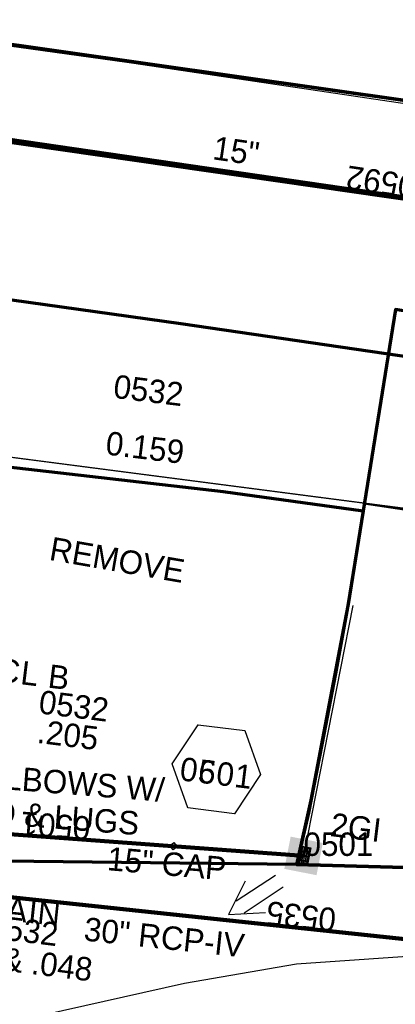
# Model space of a CAD drawing. Extents: x 1160024 to 2574774, y 200346 to 1150377.
# Tile 35 of 118: x 2483468 to 2483548, y 365699 to 365908. Entities that reach past the tile are written whole.
import ezdxf
from ezdxf.enums import TextEntityAlignment as Align

# ---------------------------------------------------------------- set-up
doc = ezdxf.new("R2010")
doc.units = 0
doc.header["$MEASUREMENT"] = 0
doc.linetypes.add('DGN Style 2', pattern=[29.296317, 17.57779, -11.718527])
doc.linetypes.add('DGN Style 7', pattern=[58.592634, 26.366685, -11.718527, 8.788895, -11.718527])
for name, color, linetype, lineweight in [('Exist Plan Preparation Drainage Arrows Symbol CELL', 5, 'Continuous', 30), ('Exist Plan Preparation Watershed Blue', 5, 'Continuous', 30), ('Prop Drainage Structure Box Number Symbol CELL', 9, 'Continuous', 30), ('Prop Drainage Structure Drop Inlet Grate 2 Wide Slots and Flat Grates 840 20 CELL', 7, 'Continuous', 30), ('Prop Drainage Structure Drop Inlet Grate 2 Wide Slots and Flat Grates 840 20 Label', 9, 'Continuous', 30), ('Prop Drainage Structure Pipe CAP 15in', 9, 'Continuous', 211), ('Prop Drainage Structure Pipe CAP 15in Label', 9, 'Continuous', 30), ('Prop Drainage Structure Pipe Elbow CELL', 9, 'Continuous', 30), ('Prop Drainage Structure Pipe Elbow Label', 9, 'Continuous', 30), ('Prop Drainage Structure Pipe RCP 15in Class III', 9, 'Continuous', 211), ('Prop Drainage Structure Pipe RCP 15in Class III Label', 9, 'Continuous', 30), ('Prop Drainage Structure Pipe Removal Label', 9, 'Continuous', 30), ('Prop Drainage Structure Plot Symbol 20 Scale CELL', 9, 'DGN Style 2', 13), ('Prop Drainage Structure Plot Symbol 50 Scale CELL', 9, 'DGN Style 2', 13), ('Prop Drainage Structure Retain Label', 9, 'Continuous', 30), ('Prop Erosion Rip Rap Pad at Outlet CELL', 9, 'Continuous', 30), ('Prop Plan Preparation Watershed Pre Construction', 131, 'Continuous', 30)]:
    doc.layers.add(name, color=color, linetype=linetype, lineweight=lineweight)
for name, color, linetype, lineweight, plot in [('Scratch_Level_5', 6, 'Continuous', 0, False), ('Scratch_Level_6', 30, 'Continuous', 0, False), ('Scratch_Level_7', 9, 'Continuous', 0, False), ('Scratch_Level_8', 171, 'Continuous', 0, False), ('Scratch_Level_9', 9, 'Continuous', 0, False)]:
    doc.layers.add(name, color=color, linetype=linetype, lineweight=lineweight, plot=plot)
doc.styles.add('Style-font001', font='font001.shx')
doc.styles.add('Style-font041', font='font041.shx')
doc.styles.add('Style-GEOMETRICFUTURA_211_M_L', font='GEOMETRICFUTURA_211_M_L.shx')

# ---------------------------------------------------------------- blocks, each defined once
blk = doc.blocks.new('PROP DRAINAGE STRUCTURE PIPE ELBOW')
at = {"layer": 'Prop Drainage Structure Pipe Elbow CELL', "flags": 128}
blk.add_lwpolyline([(-0.79, 0), (0, 0.79), (0.79, 0), (0, -0.79), (-0.79, 0)], dxfattribs=at)
at = {"layer": 'Prop Drainage Structure Pipe Elbow CELL', "style": 'Style-font001'}
blk.add_text('ELB', height=0.36, dxfattribs=at).set_placement((0.01, 0.03), align=Align.MIDDLE_CENTER)
blk = doc.blocks.new('EXIST PLAN PREPARATION DRAINAGE ARROWS SYMBOL_62')
at = {"layer": 'Exist Plan Preparation Drainage Arrows Symbol CELL'}
for p, q in [((-3.87, 1.5), (6.13, 1.5)), ((-3.87, -1.5), (6.13, -1.5))]:
    blk.add_line(p, q, dxfattribs=at)
at = {"layer": 'Exist Plan Preparation Drainage Arrows Symbol CELL', "flags": 128}
blk.add_lwpolyline([(0, 3.97), (-6.87, 0), (0, -3.97)], dxfattribs=at)
blk = doc.blocks.new('PROP DRAINAGE STRUCTURE DROP INLET GRATE 2 WIDE SLOTS AND FLAT GRATES 840 20_2')
at = {"layer": 'Prop Drainage Structure Drop Inlet Grate 2 Wide Slots and Flat Grates 840 20 CELL', "flags": 128}
for points in [[(-2, 1.17), (2, 1.17), (2, -1.17), (-2, -1.17), (-2, 1.17), (-2, 1.17)], [(-1.94, 1.1), (1.94, 1.1), (1.94, -1.1), (-1.94, -1.1), (-1.94, 1.1)], [(-1.93, 1.09), (-0.01, 1.09), (-0.01, -1.09), (-1.93, -1.09), (-1.93, 1.09)], [(-1.84, 0.91), (-1.01, 0.91), (-1.01, 0.64), (-1.84, 0.64), (-1.84, 0.91)], [(-1.84, 0.52), (-1.01, 0.52), (-1.01, 0.25), (-1.84, 0.25), (-1.84, 0.52)], [(-1.84, 0.14), (-1.01, 0.14), (-1.01, -0.14), (-1.84, -0.14), (-1.84, 0.14)], [(-0.93, 0.91), (-0.09, 0.91), (-0.09, 0.64), (-0.93, 0.64), (-0.93, 0.91)], [(-0.93, 0.52), (-0.09, 0.52), (-0.09, 0.25), (-0.93, 0.25), (-0.93, 0.52)], [(-0.93, 0.14), (-0.09, 0.14), (-0.09, -0.14), (-0.93, -0.14), (-0.93, 0.14)], [(0.01, 1.09), (1.93, 1.09), (1.93, -1.09), (0.01, -1.09), (0.01, 1.09)], [(0.09, 0.91), (0.93, 0.91), (0.93, 0.64), (0.09, 0.64), (0.09, 0.91)], [(0.09, 0.52), (0.93, 0.52), (0.93, 0.25), (0.09, 0.25), (0.09, 0.52)], [(0.09, 0.14), (0.93, 0.14), (0.93, -0.14), (0.09, -0.14), (0.09, 0.14)], [(1.01, 0.91), (1.84, 0.91), (1.84, 0.64), (1.01, 0.64), (1.01, 0.91)], [(1.01, 0.52), (1.84, 0.52), (1.84, 0.25), (1.01, 0.25), (1.01, 0.52)], [(1.01, 0.14), (1.84, 0.14), (1.84, -0.14), (1.01, -0.14), (1.01, 0.14)], [(-1.84, -0.25), (-1.01, -0.25), (-1.01, -0.52), (-1.84, -0.52), (-1.84, -0.25)], [(-1.84, -0.64), (-1.01, -0.64), (-1.01, -0.91), (-1.84, -0.91), (-1.84, -0.64)], [(-0.93, -0.25), (-0.09, -0.25), (-0.09, -0.52), (-0.93, -0.52), (-0.93, -0.25)], [(-0.93, -0.64), (-0.09, -0.64), (-0.09, -0.91), (-0.93, -0.91), (-0.93, -0.64)], [(0.09, -0.25), (0.93, -0.25), (0.93, -0.52), (0.09, -0.52), (0.09, -0.25)], [(0.09, -0.64), (0.93, -0.64), (0.93, -0.91), (0.09, -0.91), (0.09, -0.64)], [(1.01, -0.25), (1.84, -0.25), (1.84, -0.52), (1.01, -0.52), (1.01, -0.25)], [(1.01, -0.64), (1.84, -0.64), (1.84, -0.91), (1.01, -0.91), (1.01, -0.64)]]:
    blk.add_lwpolyline(points, dxfattribs=at)
at = {"layer": 'Prop Drainage Structure Plot Symbol 20 Scale CELL'}
blk.add_solid([(-2, 2), (2, 2), (-2, -2), (2, -2)], dxfattribs=at)
at = {"layer": 'Prop Drainage Structure Plot Symbol 50 Scale CELL', "extrusion": (0, 0, -1)}
blk.add_solid([(3.5, 3.5), (-3.5, 3.5), (3.5, -3.5), (-3.5, -3.5)], dxfattribs=at)
blk = doc.blocks.new('PROP DRAINAGE STRUCTURE BOX NUMBER SYMBOL_66')
at = {"layer": 'Scratch_Level_7', "flags": 128}
blk.add_lwpolyline([(-5, 8.94), (5, 8.94), (9.47, 0), (5, -8.94), (-5, -8.94), (-9.47, 0), (-5, 8.94)], dxfattribs=at)
at = {"layer": 'Scratch_Level_7', "insert": (0.18, -0.83), "char_height": 5, "attachment_point": 5, "line_spacing_factor": 0.6, "style": 'Style-GEOMETRICFUTURA_211_M_L'}
blk.add_mtext('\\T1.051;0501', dxfattribs=at)
blk = doc.blocks.new('PROP DRAINAGE STRUCTURE BOX NUMBER SYMBOL_214')
at = {"layer": 'Prop Drainage Structure Box Number Symbol CELL', "flags": 128}
blk.add_lwpolyline([(-5, 8.94), (5, 8.94), (9.47, 0), (5, -8.94), (-5, -8.94), (-9.47, 0), (-5, 8.94)], dxfattribs=at)
at = {"layer": 'Prop Drainage Structure Box Number Symbol CELL', "insert": (0.18, -0.83), "char_height": 5, "attachment_point": 5, "line_spacing_factor": 0.6, "style": 'Style-GEOMETRICFUTURA_211_M_L'}
blk.add_mtext('\\T1.051;0601', dxfattribs=at)

msp = doc.modelspace()

# ---------------------------------------------------------------- linework, layer by layer
at = {"layer": 'Exist Plan Preparation Watershed Blue', "color": 5, "linetype": 'Continuous', "lineweight": 70, "flags": 128}
for points in [[(2483722.58, 365923.08), (2483642.56, 365936.37), (2483516.43, 365955.14), (2483442.04, 365965.51), (2483381.49, 365973.56), (2483365.97, 365975.57), (2483363.26, 365965.35), (2483368.5, 365916.45), (2483439.35, 365907.02), (2483570.4, 365888.4), (2483715.34, 365866), (2483722.58, 365923.08)], [(2483422.03, 365882.26), (2483429.83, 365853.82), (2483502.49, 365843.64), (2483577.01, 365832.82), (2483662.55, 365819.72), (2483709.43, 365812.26), (2483914.16, 365778.16), (2483926.68, 365800.41), (2483929.77, 365817.35), (2483924.49, 365831.4), (2483715.34, 365866), (2483570.4, 365888.4), (2483439.35, 365907.02), (2483422.03, 365882.26)], [(2483577.94, 365841.73), (2483548.36, 365846.67), (2483538.23, 365783.82), (2483537.81, 365781.59), (2483530.29, 365742.02), (2483527.18, 365728.33), (2483563.08, 365727.32), (2483564.38, 365756.64), (2483577.94, 365841.73)], [(2483402.97, 365777.31), (2483402.45, 365819.09), (2483463.1, 365813.37), (2483511.55, 365807.82), (2483541.47, 365803.73), (2483538.25, 365783.87), (2483535.57, 365769.07), (2483532.59, 365753.87), (2483529.76, 365739.35), (2483527.18, 365728.33), (2483408.84, 365729.68), (2483402.97, 365777.31)]]:
    msp.add_lwpolyline(points, close=True, dxfattribs=at)
at = {"layer": 'Exist Plan Preparation Watershed Blue', "lineweight": 40, "flags": 128}
msp.add_lwpolyline([(2483414.97, 365855.76), (2483491.41, 365845.27), (2483576.49, 365832.9), (2483616.18, 365826.9), (2483608.97, 365795.11), (2483600.99, 365796.34), (2483541.65, 365805.2), (2483541.47, 365803.73), (2483514.25, 365807.5), (2483463.1, 365813.37), (2483417.02, 365818.06), (2483402.45, 365819.09), (2483414.97, 365855.76)], close=True, dxfattribs=at)
at = {"layer": 'Exist Plan Preparation Watershed Blue', "color": 5, "linetype": 'Continuous', "lineweight": 70, "flags": 128}
msp.add_lwpolyline([(2483563.08, 365727.32), (2483527.18, 365728.33), (2483408.84, 365729.68), (2483334.28, 365663.75), (2483348.9, 365641.77), (2483360.02, 365623.49), (2483371.76, 365603.79), (2483388.33, 365566.32), (2483403.71, 365528.63), (2483406.28, 365522.18), (2483409.47, 365514.27), (2483412.98, 365515.68), (2483420.06, 365498.62), (2483431.02, 365471.36), (2483447.98, 365429.46), (2483469.74, 365376.78), (2483480.69, 365350.92), (2483489.69, 365330.03), (2483505.64, 365294.13)], dxfattribs=at)
at = {"layer": 'Prop Drainage Structure Pipe CAP 15in'}
msp.add_line((2483528.73, 365730.14), (2483437.28, 365736.9), dxfattribs=at)
at = {"layer": 'Prop Drainage Structure Pipe RCP 15in Class III'}
msp.add_line((2483678.58, 365851.77), (2483422.9, 365888.6), dxfattribs=at)
at = {"layer": 'Prop Plan Preparation Watershed Pre Construction', "color": 200, "flags": 128}
msp.add_lwpolyline([(2482122.74, 366066.82), (2482118.36, 366011.95), (2482871.97, 365923.41), (2482842.89, 365880.62), (2483010.79, 365865.86), (2483048.19, 365861.65), (2483192.34, 365847.94), (2483296.51, 365836.9), (2483403.77, 365823.28), (2483605.26, 365797.14), (2483756.63, 365775.55), (2483838.82, 365763.53), (2483952.78, 365744.85), (2484040.14, 365724.59), (2484096.61, 365715.8), (2484109.76, 365800.29), (2483919.06, 365832.3), (2483715.34, 365866), (2483439.35, 365907.02), (2483368.5, 365916.45), (2482482.15, 366025.78), (2482293.49, 366048), (2482122.74, 366066.82)], close=True, dxfattribs=at)
for points in [[(2482642.9, 366006), (2482797.14, 365987.03), (2482823.28, 366018.85), (2482834.92, 366026.54), (2482865.73, 366037.89), (2482904.5, 366055.72), (2482927.74, 366030.14), (2482927.74, 366030.14), (2482955.03, 366031.32), (2483182.91, 365984.78), (2483216.08, 365971.52), (2483310.13, 365964.2), (2483322.03, 365922.35), (2483368.5, 365916.45), (2483570.4, 365888.4)], [(2483605.26, 365797.14), (2483456.15, 365816.45), (2483352.65, 365829.69), (2483287.02, 365837.68), (2483192.34, 365847.94), (2483048.19, 365861.65)], [(2483143.83, 365560.54), (2483238.58, 365587.96), (2483284.62, 365605.33), (2483358.74, 365612.66), (2483421.63, 365684.75), (2483503.32, 365703.03), (2483527.18, 365707.13), (2483586.91, 365711.23)]]:
    msp.add_lwpolyline(points, dxfattribs=at)
at = {"layer": 'Scratch_Level_5', "lineweight": 30}
msp.add_line((2483539.21, 365783.53), (2483528.72, 365730.1), dxfattribs=at)
at = {"layer": 'Scratch_Level_8', "lineweight": 120}
msp.add_line((2483681.96, 365851.47), (2483422.52, 365889.12), dxfattribs=at)
at = {"layer": 'Scratch_Level_9', "lineweight": 120}
msp.add_line((2483658.13, 365700.96), (2483412.57, 365726.99), dxfattribs=at)
msp.add_line((2483658.13, 365700.96), (2483412.57, 365726.99), dxfattribs=at)

# ---------------------------------------------------------------- block references
at = {"layer": 'Exist Plan Preparation Drainage Arrows Symbol CELL', "rotation": 33.56664749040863}
msp.add_blockref('EXIST PLAN PREPARATION DRAINAGE ARROWS SYMBOL_62', (2483518.42, 365721.42), dxfattribs=at)
at = {"layer": 'Prop Drainage Structure Box Number Symbol CELL', "rotation": 353.0022961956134}
msp.add_blockref('PROP DRAINAGE STRUCTURE BOX NUMBER SYMBOL_214', (2483510.1, 365748.63), dxfattribs=at)
at = {"layer": 'Prop Drainage Structure Pipe Elbow CELL', "color": 1, "linetype": 'DGN Style 7', "lineweight": 70, "rotation": 353.0022961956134}
msp.add_blockref('PROP DRAINAGE STRUCTURE PIPE ELBOW', (2483500.96, 365732.21), dxfattribs=at)
at = {"layer": 'Prop Drainage Structure Plot Symbol 50 Scale CELL', "rotation": 258.8974937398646}
msp.add_blockref('PROP DRAINAGE STRUCTURE DROP INLET GRATE 2 WIDE SLOTS AND FLAT GRATES 840 20_2', (2483528.73, 365730.14), dxfattribs=at)
at = {"layer": 'Scratch_Level_7', "rotation": 353.0022961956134}
msp.add_blockref('PROP DRAINAGE STRUCTURE BOX NUMBER SYMBOL_66', (2483510.1, 365748.63), dxfattribs=at)

# ---------------------------------------------------------------- texts
at = {"layer": 'Prop Drainage Structure Drop Inlet Grate 2 Wide Slots and Flat Grates 840 20 Label', "style": 'Style-GEOMETRICFUTURA_211_M_L'}
msp.add_text('2GI', height=5, rotation=353.0023, dxfattribs=at).set_placement((2483539.9, 365736.22), align=Align.MIDDLE_CENTER)
at = {"layer": 'Prop Drainage Structure Pipe CAP 15in Label', "style": 'Style-GEOMETRICFUTURA_211_M_L'}
msp.add_text('15" CAP', height=5, rotation=354.998, dxfattribs=at).set_placement((2483499.53, 365728.5), align=Align.MIDDLE_CENTER)
at = {"layer": 'Prop Drainage Structure Pipe Elbow Label', "insert": (2483473.35, 365742.38), "char_height": 5, "attachment_point": 5, "rotation": 355.5099, "line_spacing_factor": 0.9, "style": 'Style-GEOMETRICFUTURA_211_M_L'}
msp.add_mtext('\\pt90;(2)- ELBOWS W/\\PROD & LUGS', dxfattribs=at)
at = {"layer": 'Prop Drainage Structure Pipe RCP 15in Class III Label', "style": 'Style-GEOMETRICFUTURA_211_M_L'}
msp.add_text('15"', height=5, rotation=351.8028, dxfattribs=at).set_placement((2483514.35, 365880.48), align=Align.MIDDLE_CENTER)
at = {"layer": 'Prop Drainage Structure Pipe Removal Label', "style": 'Style-GEOMETRICFUTURA_211_M_L'}
msp.add_text('REMOVE', height=5, rotation=350.1734, dxfattribs=at).set_placement((2483475.09, 365798.21), align=Align.TOP_LEFT)
at = {"layer": 'Prop Drainage Structure Retain Label', "insert": (2483464.42, 365721.49), "char_height": 5, "attachment_point": 2, "rotation": 353.9487, "line_spacing_factor": 0.6, "style": 'Style-GEOMETRICFUTURA_211_M_L'}
msp.add_mtext('\\T1.060;RETAIN', dxfattribs=at)
at = {"layer": 'Prop Erosion Rip Rap Pad at Outlet CELL', "insert": (2483445.47, 365768.74), "char_height": 5, "attachment_point": 5, "rotation": 353.0023, "line_spacing_factor": 0.786545, "style": 'Style-GEOMETRICFUTURA_211_M_L'}
msp.add_mtext('\\T1.055;1 TON RIPRAP CL B\\P5 SY FIL FAB', dxfattribs=at)
at = {"layer": 'Scratch_Level_6', "style": 'Style-GEOMETRICFUTURA_211_M_L'}
for p in [(2483488.54, 365832.8), (2483472.62, 365765.52)]:
    msp.add_text('0532', height=5, rotation=353.0023, dxfattribs=at).set_placement(p, align=Align.TOP_LEFT)
at = {"layer": 'Scratch_Level_6', "char_height": 5, "attachment_point": 1, "rotation": 353.0023, "style": 'Style-GEOMETRICFUTURA_211_M_L'}
for s, insert, line_spacing_factor in [('0.159', (2483486.89, 365820.72), 0.9), ('.205', (2483472.27, 365759.23), 0.9), ('TO 0532\\P.048 & .048\\P', (2483450.78, 365719.02), 0.786545)]:
    msp.add_mtext(s, dxfattribs=dict(at, insert=insert, line_spacing_factor=line_spacing_factor))
at = {"layer": 'Scratch_Level_7', "lineweight": 211, "style": 'Style-GEOMETRICFUTURA_211_M_L'}
msp.add_text('30" RCP-IV', height=5, rotation=353.9487, dxfattribs=at).set_placement((2483498.98, 365712.8), align=Align.MIDDLE_CENTER)
at = {"layer": 'Scratch_Level_8', "linetype": 'Continuous', "lineweight": 30, "style": 'Style-font041'}
for s, rotation, p in [('0592', 171.7419, (2483552.24, 365870.29)), ('0501', 175.7711, (2483483.01, 365733.52)), ('0535', 173.9487, (2483535.35, 365713.97))]:
    msp.add_text(s, height=5, rotation=rotation, dxfattribs=at).set_placement(p, align=Align.TOP_LEFT)
at = {"layer": 'Scratch_Level_8', "linetype": 'Continuous', "style": 'Style-font041'}
msp.add_text('0501', height=5, dxfattribs=at).set_placement((2483528.73, 365735.14), align=Align.TOP_LEFT)

doc.saveas('drawing.dxf')
